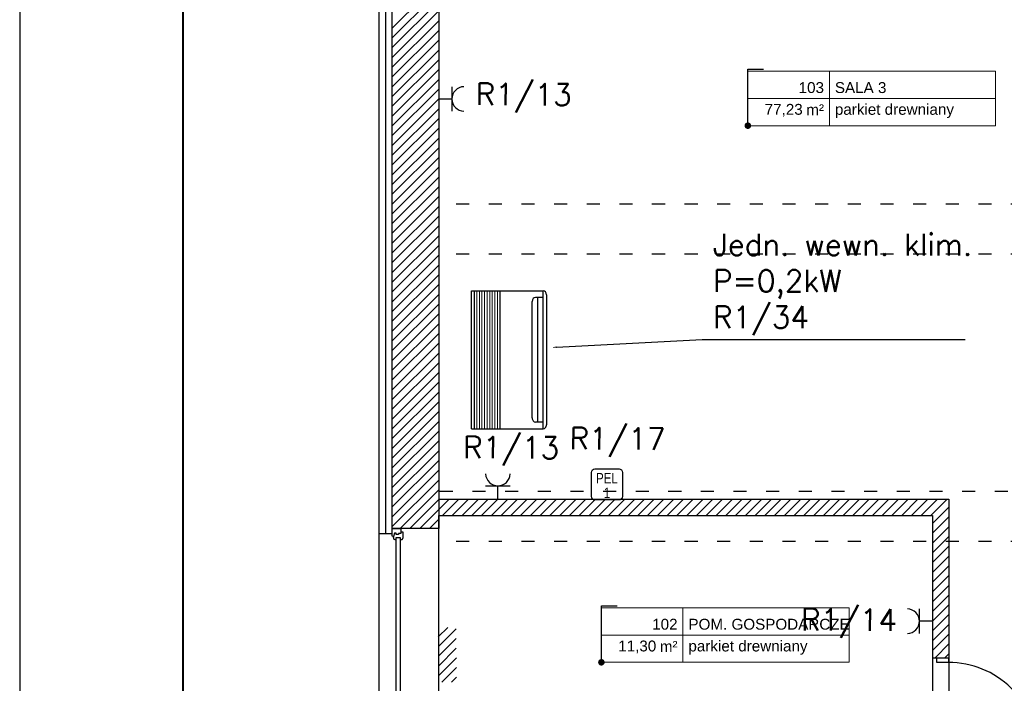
# Model space of a CAD drawing. Header units: millimetres. Extents: x 22250 to 51280, y -5012 to 7692.
# Tile 7 of 182: x 30760 to 31665, y -1024 to -414. Entities that reach past the tile are written whole.
import ezdxf
from ezdxf import colors
from ezdxf.entities.mleader import LeaderData, LeaderLine
from ezdxf.enums import TextEntityAlignment as Align
from ezdxf.math import Vec2, Vec3

# ---------------------------------------------------------------- set-up
doc = ezdxf.new("R2010")
doc.units = ezdxf.units.MM
doc.linetypes.add('ACAD_ISO03W100', pattern=[30, 12, -18])
for name, color, linetype, lineweight in [('2DL_OBJ', 7, 'Continuous', 25), ('CP_DETAL', 33, 'Continuous', 9), ('E_Obwody', 3, 'Continuous', 13)]:
    doc.layers.add(name, color=color, linetype=linetype, lineweight=lineweight)
for name, color, linetype in [('E_Gniazda', 1, 'Continuous'), ('E_podklad', 252, 'Continuous'), ('IE_gniazda_PEL', 94, 'Continuous')]:
    doc.layers.add(name, color=color, linetype=linetype)
doc.styles.add('ARIAL', font='arial.ttf')
doc.styles.add('CP_ATTR', font='ROMANS.SHX')
doc.styles.get("Standard").update_dxf_attribs({"font": 'arial.ttf'})
doc.linetypes.add('BATTING', pattern='A,0.0001,-0.1,[134,ltypeshp.shx,S=0.1,R=0,X=-0.1,Y=0],-0.2,[134,ltypeshp.shx,S=0.1,R=180,X=0.1,Y=0],-0.1', length=0.4001)

# ---------------------------------------------------------------- blocks, each defined once
blk = doc.blocks.new('_Dot')
at = {"color": 0, "linetype": 'ByBlock', "lineweight": -2}
blk.add_line((-0.5, 0), (-1, 0), dxfattribs=at)
at = {"color": 0, "linetype": 'ByBlock', "const_width": 0.5}
blk.add_lwpolyline([(-0.25, 0, 1), (0.25, 0, 1)], format="xyb", close=True, dxfattribs=at)
blk = doc.blocks.new('*U197')
at = {"lineweight": 5}
for p, q in [((-75, -25), (-75, 25)), ((-75, 25), (0, 25)), ((0, 0), (0, 25)), ((0, 25), (152.71, 25)), ((152.71, 25), (152.71, -25)), ((-75, -25), (0, -25)), ((152.71, -25), (0, -25))]:
    blk.add_line(p, q, dxfattribs=at)
at = {"lineweight": 5, "ltscale": 18.5}
for p, q in [((0, 25), (0, -25)), ((-75, 0), (152.71, 0))]:
    blk.add_line(p, q, dxfattribs=at)
at = {"lineweight": 5, "ltscale": 18.5, "insert": (-5, -10.38), "char_height": 10, "attachment_point": 6, "style": 'ARIAL'}
blk.add_mtext('\\A1;m²', dxfattribs=at)
at = {"lineweight": 5, "style": 'ARIAL'}
blk.add_attdef('1NR', text='', height=10, dxfattribs=at).set_placement((-5, 5), align=Align.RIGHT)
blk.add_attdef('2POM', (5, 5), '', height=10, dxfattribs=at)
blk.add_attdef('4PL2', text='', height=10, dxfattribs=at).set_placement((-24.57, -5), align=Align.TOP_RIGHT)
blk.add_attdef('3POS', text='', height=10, dxfattribs=at).set_placement((5, -5), align=Align.TOP_LEFT)
blk = doc.blocks.new('*U965')
blk.add_lwpolyline([(-42, 0), (0, 0), (0, 42), (-42, 42)], close=True)
at = {"lineweight": 40}
blk.add_lwpolyline([(-39, 1), (-1, 1), (-1, 41), (-39, 41)], close=True, dxfattribs=at)
blk = doc.blocks.new('PEL 1')
at = {"lineweight": 25}
blk.add_lwpolyline([(-17.5, 45), (17.5, 45, -0.414214), (22.5, 40), (22.5, 5, -0.414214), (17.5, 0), (-17.5, 0, -0.414214), (-22.5, 5), (-22.5, 40, -0.414214)], format="xyb", close=True, dxfattribs=at)
at = {"style": 'ARIAL', "width": 0.8}
for s, p in [('PEL', (0, 24.1)), ('1', (0, 2.8))]:
    blk.add_text(s, height=15, dxfattribs=at).set_placement(p, align=Align.CENTER)
blk = doc.blocks.new('2v_cent007_0744_5u4dhky')
for p, q in [((-63.5, 0), (-63.5, 65.84)), ((63.5, 65.84), (-63.5, 65.84)), ((-59.65, 69), (59.65, 69)), ((-57.32, 65.84), (-57.32, 59.06)), ((57.32, 65.84), (57.32, 59.06)), ((57.32, 65.84), (57.32, 59.06)), ((63.5, 0), (63.5, 65.84)), ((-57.32, 60.84), (57.32, 60.84)), ((53.47, 55.9), (-53.47, 55.9)), ((63.5, 26.34), (-63.5, 26.34)), ((-63.5, 2.63), (63.5, 2.63)), ((63.5, 0), (-63.5, 0))]:
    blk.add_line(p, q)
for centre, start_param, end_param in [((-59.65, 65.84), -1.570796, 0), ((59.65, 65.84), -3.141593, -1.570796), ((-53.47, 59.06), 0, 1.570796), ((53.47, 59.06), 1.570796, 3.141593), ((53.47, 59.06), 1.570796, 3.141593)]:
    blk.add_ellipse(centre, major_axis=(-3.85, 0), ratio=0.821182, start_param=start_param, end_param=end_param)
at = {"layer": 'CP_DETAL'}
for p, q in [((63.5, 23.97), (-63.5, 23.97)), ((63.5, 21.6), (-63.5, 21.6)), ((63.5, 19.23), (-63.5, 19.23)), ((63.5, 16.85), (-63.5, 16.85)), ((63.5, 14.48), (-63.5, 14.48)), ((63.5, 12.11), (-63.5, 12.11)), ((63.5, 9.74), (-63.5, 9.74)), ((63.5, 7.37), (-63.5, 7.37)), ((63.5, 5), (-63.5, 5))]:
    blk.add_line(p, q, dxfattribs=at)
at = {"linetype": 'ByBlock', "style": 'CP_ATTR', "flags": 9}
for tag, p in [('ARTICLE', (-0.06, -0.42)), ('ORDER-NO', (-0.06, -0.46)), ('NAME', (-0.05, -0.36)), ('TEMPERATURE', (-0.05, -0.36)), ('NUMBER', (-0.05, -0.38)), ('GROUP', (-0.06, -0.4)), ('FLOW', (-0.05, -0.4)), ('CHARACTER', (-0.05, -0.42)), ('PRODUCT-TYPE', (-0.06, -0.44)), ('PRODUCER', (-0.06, -0.48)), ('CAPACITY_MAX', (-0.05, -0.5)), ('CAPACITY_COOL_KW', (-0.05, -0.52)), ('CAPACITY_HEAT_KW', (-0.05, -0.54)), ('OTHER', (-0.04, -0.38)), ('PN', (-0.04, -0.4)), ('DN', (-0.04, -0.44)), ('POWER', (-0.04, -0.46)), ('VOLTAGE', (-0.04, -0.48))]:
    blk.add_attdef(tag, text='', height=0.01, dxfattribs=at).set_placement(p, align=Align.MIDDLE_LEFT)

msp = doc.modelspace()

# ---------------------------------------------------------------- linework, layer by layer
at = {"layer": 'E_Gniazda'}
for p, q in [((31157.75, -475.67), (31157.75, -498.17)), ((31145.63, -486.92), (31157.75, -486.92)), ((31188.74, -842.51), (31211.24, -842.51)), ((31199.99, -854.63), (31199.99, -842.51)), ((31587.51, -978.11), (31587.51, -955.61)), ((31599.63, -966.86), (31587.51, -966.86))]:
    msp.add_line(p, q, dxfattribs=at)
for centre, start, end in [((31169, -486.92), 91.39147, 268.60853), ((31199.99, -831.25), 181.39147, 358.60853), ((31576.26, -966.86), 271.39147, 88.60853)]:
    msp.add_arc(centre, 11.25, start, end, dxfattribs=at)
at = {"layer": 'E_podklad', "ltscale": 2}
for p, q in [((31090.63, 71.37), (31090.63, -886.63)), ((31102.63, 59.37), (31102.63, -881.63)), ((31145.63, 16.37), (31145.63, -881.63)), ((31145.63, 16.37), (31145.63, -854.63)), ((31145.63, -854.63), (31614.63, -854.63)), ((31145.63, -854.63), (31614.63, -854.63)), ((31614.63, -854.63), (31614.63, -1000.63)), ((31614.63, -854.63), (31614.63, -1117.63)), ((31145.63, -869.63), (31599.63, -869.63)), ((31145.63, -869.63), (31599.63, -869.63)), ((31145.63, -1117.63), (31145.63, -869.63)), ((31599.63, -869.63), (31599.63, -1000.63)), ((31599.63, -869.63), (31599.63, -1117.63)), ((31102.63, -886.63), (31090.63, -886.63)), ((31090.63, -886.63), (31090.63, -1103.63)), ((31145.63, -881.63), (31102.63, -881.63)), ((31145.63, -1108.63), (31145.63, -881.63)), ((31599.63, -1000.63), (31614.63, -1000.63))]:
    msp.add_line(p, q, dxfattribs=at)
at = {"layer": 'E_podklad', "linetype": 'BATTING', "ltscale": 14}
msp.add_line((31096.63, 65.37), (31096.63, -886.63), dxfattribs=at)
at = {"layer": 'E_podklad', "linetype": 'Continuous'}
for p, q in [((31102.63, -422.15), (31145.63, -379.15)), ((31102.63, -431.13), (31145.63, -388.13)), ((31102.63, -440.12), (31145.63, -397.12)), ((31102.63, -449.1), (31145.63, -406.1)), ((31102.63, -458.08), (31145.63, -415.08)), ((31102.63, -467.06), (31145.63, -424.06)), ((31102.63, -476.04), (31145.63, -433.04)), ((31102.63, -485.02), (31145.63, -442.02)), ((31102.63, -494), (31145.63, -451)), ((31102.63, -502.98), (31145.63, -459.98)), ((31102.63, -511.96), (31145.63, -468.96)), ((31102.63, -520.94), (31145.63, -477.94)), ((31102.63, -529.92), (31145.63, -486.92)), ((31102.63, -538.9), (31145.63, -495.9)), ((31102.63, -547.88), (31145.63, -504.88)), ((31102.63, -556.86), (31145.63, -513.86)), ((31102.63, -565.84), (31145.63, -522.84)), ((31102.63, -574.82), (31145.63, -531.82)), ((31102.63, -583.8), (31145.63, -540.8)), ((31102.63, -592.78), (31145.63, -549.78)), ((31102.63, -601.76), (31145.63, -558.76)), ((31102.63, -610.74), (31145.63, -567.74)), ((31102.63, -619.72), (31145.63, -576.72)), ((31102.63, -628.7), (31145.63, -585.7)), ((31102.63, -637.68), (31145.63, -594.68)), ((31102.63, -646.66), (31145.63, -603.66)), ((31102.63, -655.64), (31145.63, -612.64)), ((31102.63, -664.62), (31145.63, -621.62)), ((31102.63, -673.6), (31145.63, -630.6)), ((31102.63, -682.58), (31145.63, -639.58)), ((31102.63, -691.56), (31145.63, -648.56)), ((31102.63, -700.54), (31145.63, -657.54)), ((31102.63, -709.52), (31145.63, -666.52)), ((31102.63, -718.5), (31145.63, -675.5)), ((31102.63, -727.48), (31145.63, -684.48)), ((31102.63, -736.46), (31145.63, -693.46)), ((31102.63, -745.44), (31145.63, -702.44)), ((31102.63, -754.42), (31145.63, -711.42)), ((31102.63, -763.4), (31145.63, -720.4)), ((31102.63, -772.38), (31145.63, -729.38)), ((31102.63, -781.36), (31145.63, -738.36)), ((31102.63, -790.35), (31145.63, -747.35)), ((31102.63, -799.33), (31145.63, -756.33)), ((31102.63, -808.31), (31145.63, -765.31)), ((31102.63, -817.29), (31145.63, -774.29)), ((31102.63, -826.27), (31145.63, -783.27)), ((31102.63, -835.25), (31145.63, -792.25)), ((31102.63, -844.23), (31145.63, -801.23)), ((31102.63, -853.21), (31145.63, -810.21)), ((31102.63, -862.19), (31145.63, -819.19)), ((31102.63, -871.17), (31145.63, -828.17)), ((31102.63, -880.15), (31145.63, -837.15)), ((31110.13, -881.63), (31145.63, -846.13)), ((31119.11, -881.63), (31145.63, -855.11)), ((31145.63, -855.11), (31146.11, -854.63)), ((31145.63, -864.09), (31155.09, -854.63)), ((31149.07, -869.63), (31164.07, -854.63)), ((31158.05, -869.63), (31173.05, -854.63)), ((31167.03, -869.63), (31182.03, -854.63)), ((31176.01, -869.63), (31191.01, -854.63)), ((31184.99, -869.63), (31199.99, -854.63)), ((31193.98, -869.63), (31208.98, -854.63)), ((31202.96, -869.63), (31217.96, -854.63)), ((31211.94, -869.63), (31226.94, -854.63)), ((31220.92, -869.63), (31235.92, -854.63)), ((31229.9, -869.63), (31244.9, -854.63)), ((31238.88, -869.63), (31253.88, -854.63)), ((31247.86, -869.63), (31262.86, -854.63)), ((31256.84, -869.63), (31271.84, -854.63)), ((31265.82, -869.63), (31280.82, -854.63)), ((31274.8, -869.63), (31289.8, -854.63)), ((31283.78, -869.63), (31298.78, -854.63)), ((31292.76, -869.63), (31307.76, -854.63)), ((31301.74, -869.63), (31316.74, -854.63)), ((31310.72, -869.63), (31325.72, -854.63)), ((31319.7, -869.63), (31334.7, -854.63)), ((31328.68, -869.63), (31343.68, -854.63)), ((31337.66, -869.63), (31352.66, -854.63)), ((31346.64, -869.63), (31361.64, -854.63)), ((31355.62, -869.63), (31370.62, -854.63)), ((31364.6, -869.63), (31379.6, -854.63)), ((31373.58, -869.63), (31388.58, -854.63)), ((31382.56, -869.63), (31397.56, -854.63)), ((31391.54, -869.63), (31406.54, -854.63)), ((31400.52, -869.63), (31415.52, -854.63)), ((31409.5, -869.63), (31424.5, -854.63)), ((31418.48, -869.63), (31433.48, -854.63)), ((31427.46, -869.63), (31442.46, -854.63)), ((31436.44, -869.63), (31451.44, -854.63)), ((31445.42, -869.63), (31460.42, -854.63)), ((31454.4, -869.63), (31469.4, -854.63)), ((31463.38, -869.63), (31478.38, -854.63)), ((31472.36, -869.63), (31487.36, -854.63)), ((31481.34, -869.63), (31496.34, -854.63)), ((31490.32, -869.63), (31505.32, -854.63)), ((31499.3, -869.63), (31514.3, -854.63)), ((31508.28, -869.63), (31523.28, -854.63)), ((31517.26, -869.63), (31532.26, -854.63)), ((31526.24, -869.63), (31541.24, -854.63)), ((31535.22, -869.63), (31550.22, -854.63)), ((31544.21, -869.63), (31559.21, -854.63)), ((31553.19, -869.63), (31568.19, -854.63)), ((31562.17, -869.63), (31577.17, -854.63)), ((31571.15, -869.63), (31586.15, -854.63)), ((31580.13, -869.63), (31595.13, -854.63)), ((31589.11, -869.63), (31604.11, -854.63)), ((31598.09, -869.63), (31613.09, -854.63)), ((31128.09, -881.63), (31145.63, -864.09)), ((31599.63, -877.06), (31614.63, -862.06)), ((31137.07, -881.63), (31145.63, -873.07)), ((31599.63, -886.04), (31614.63, -871.04)), ((31601.03, -893.63), (31614.63, -880.02)), ((31599.63, -895.02), (31601.03, -893.63)), ((31599.63, -904), (31610.01, -893.63)), ((31610.01, -893.63), (31614.63, -889)), ((31599.63, -912.98), (31614.63, -897.98)), ((31599.63, -921.96), (31614.63, -906.96)), ((31599.63, -930.94), (31614.63, -915.94)), ((31599.63, -939.92), (31614.63, -924.92)), ((31599.63, -948.9), (31614.63, -933.9)), ((31599.63, -957.88), (31614.63, -942.88)), ((31599.63, -966.86), (31614.63, -951.86)), ((31599.63, -975.84), (31614.63, -960.84)), ((31145.18, -981.28), (31153.86, -972.6)), ((31145.25, -990.2), (31161.61, -973.83)), ((31599.63, -984.82), (31614.63, -969.82)), ((31145.31, -999.11), (31161.68, -982.75)), ((31599.63, -993.81), (31614.63, -978.81)), ((31145.38, -1008.02), (31161.74, -991.66)), ((31601.79, -1000.63), (31614.63, -987.79)), ((31145.44, -1016.94), (31161.81, -1000.57)), ((31610.77, -1000.63), (31614.63, -996.77)), ((31148.43, -1022.93), (31161.87, -1009.49)), ((31157.48, -1022.86), (31161.94, -1018.4))]:
    msp.add_line(p, q, dxfattribs=at)
at = {"layer": 'E_podklad', "linetype": 'ByBlock', "lineweight": -2}
for p, q in [((31429.74, -505.5), (31429.74, -459.5)), ((31429.74, -459.5), (31444.26, -459.5)), ((31295.13, -998.63), (31295.13, -952.63)), ((31295.13, -952.63), (31309.66, -952.63))]:
    msp.add_line(p, q, dxfattribs=at)
at = {"layer": 'E_podklad', "lineweight": 5}
for p, q in [((31429.74, -511.5), (31429.74, -461.5)), ((31429.74, -461.5), (31504.74, -461.5)), ((31504.74, -486.5), (31504.74, -461.5)), ((31504.74, -461.5), (31657.45, -461.5)), ((31657.45, -461.5), (31657.45, -511.5)), ((31429.74, -511.5), (31504.74, -511.5)), ((31657.45, -511.5), (31504.74, -511.5)), ((31295.13, -1004.63), (31295.13, -954.63)), ((31295.13, -954.63), (31370.13, -954.63)), ((31370.13, -979.63), (31370.13, -954.63)), ((31370.13, -954.63), (31522.84, -954.63)), ((31522.84, -954.63), (31522.84, -1004.63)), ((31295.13, -1004.63), (31370.13, -1004.63)), ((31522.84, -1004.63), (31370.13, -1004.63))]:
    msp.add_line(p, q, dxfattribs=at)
at = {"layer": 'E_podklad', "lineweight": 5, "ltscale": 18.5}
for p, q in [((31504.74, -461.5), (31504.74, -511.5)), ((31429.74, -486.5), (31657.45, -486.5)), ((31370.13, -954.63), (31370.13, -1004.63)), ((31295.13, -979.63), (31522.84, -979.63))]:
    msp.add_line(p, q, dxfattribs=at)
at = {"layer": 'E_podklad', "linetype": 'ACAD_ISO03W100'}
for p, q in [((31923.63, -583.63), (31145.63, -583.63)), ((31923.63, -629.63), (31145.63, -629.63)), ((31938.63, -847.63), (31145.63, -847.63)), ((31923.63, -893.63), (31145.63, -893.63))]:
    msp.add_line(p, q, dxfattribs=at)
at = {"layer": 'E_podklad'}
for p, q in [((31102.63, -881.63), (31110.63, -881.63)), ((31102.63, -881.63), (31102.63, -888.31)), ((31102.63, -881.63), (31110.63, -881.63)), ((31105.03, -885.86), (31104.18, -888.89)), ((31106.36, -885.86), (31105.03, -885.86)), ((31106.36, -887.24), (31106.36, -885.86)), ((31110.63, -886.22), (31108.69, -886.22)), ((31108.69, -886.22), (31108.69, -887.24)), ((31110.63, -881.63), (31110.63, -884.82)), ((31110.63, -884.82), (31112.55, -884.82)), ((31110.63, -884.82), (31110.63, -886.22)), ((31112.55, -884.82), (31112.55, -890.68)), ((31102.63, -888.31), (31104.18, -888.89)), ((31104.18, -889.73), (31103.64, -889.64)), ((31104.18, -888.89), (31104.18, -889.73)), ((31110.61, -890.38), (31106.29, -890.38)), ((31106.29, -890.38), (31106.29, -892.01)), ((31108.69, -887.24), (31106.36, -887.24)), ((31110.61, -891.96), (31110.61, -890.38)), ((31111.66, -891.96), (31110.61, -891.96))]:
    msp.add_line(p, q, dxfattribs=at)
msp.add_lwpolyline([(31106.29, -890.38), (31106.29, -1099.87), (31110.61, -1099.87), (31110.61, -890.38)], close=True, dxfattribs=at)
msp.add_lwpolyline([(31603.55, -1000.63), (31614.28, -1000.63), (31614.28, -1004.8), (31603.55, -1004.8), (31603.55, -1000.63)], dxfattribs=at)
for centre, radius, start, end in [((31106.15, -889.5), 2.51, 183.18949, 273.18949), ((31111.05, -890.59), 1.5, 294.31465, 356.64467), ((31614.78, -1085.28), 80.48, 359.99889, 90.35485)]:
    msp.add_arc(centre, radius, start, end, dxfattribs=at)

# ---------------------------------------------------------------- block references
at = {"xscale": 50, "yscale": 50, "zscale": 50}
msp.add_blockref('*U965', (32860.42, -1898.47), dxfattribs=at)
at = {"layer": '2DL_OBJ', "rotation": 270}
msp.add_blockref('2v_cent007_0744_5u4dhky', (31175.63, -726.63), dxfattribs=at)
at = {"layer": 'E_podklad'}
for p, values in [((31504.74, -486.5), {'1NR': '103', '2POM': 'SALA 3', '3POS': 'parkiet drewniany', '4PL2': '77,23'}), ((31370.13, -979.63), {'1NR': '102', '2POM': 'POM. GOSPODARCZE', '3POS': 'parkiet drewniany', '4PL2': '11,30'})]:
    msp.add_blockref('*U197', p, dxfattribs=at).add_auto_attribs(values)
at = {"layer": 'E_podklad', "xscale": 6, "yscale": 6, "zscale": 6, "rotation": 270.000000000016}
for p in [(31429.74, -511.5), (31295.13, -1004.63)]:
    msp.add_blockref('_Dot', p, dxfattribs=at)
at = {"layer": 'IE_gniazda_PEL', "xscale": 0.6336881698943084, "yscale": 0.6336881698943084, "zscale": 0.6336881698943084}
msp.add_blockref('PEL 1', (31300.23, -855.46), dxfattribs=at)

# ---------------------------------------------------------------- texts
at = {"layer": 'E_Obwody', "linetype": 'Continuous', "lineweight": 20, "char_height": 20, "width": 38.2199, "attachment_point": 1, "rotation": 359.56594}
for s, insert in [('{\\Fsimplex,bigfont|c0;R1/13}', (31179.72, -472.47)), ('{\\Fsimplex,bigfont|c0;R1/17}', (31265.91, -788.73)), ('{\\Fsimplex,bigfont|c0;R1/13}', (31168.13, -796.92)), ('{\\Fsimplex,bigfont|c0;R1/14}', (31478.71, -955.23))]:
    msp.add_mtext(s, dxfattribs=dict(at, insert=insert))
at = {"layer": 'E_podklad', "lineweight": 5, "ltscale": 18.5, "char_height": 10, "attachment_point": 6, "style": 'ARIAL'}
for insert in [(31499.74, -496.88), (31365.13, -990)]:
    msp.add_mtext('\\A1;m²', dxfattribs=dict(at, insert=insert))

# ---------------------------------------------------------------- leaders
at = {"layer": 'E_Gniazda', "color": 30, "linetype": 'ByBlock', "lineweight": -3, "ltscale": 20}
ml = msp.add_multileader_mtext('Standard', dxfattribs=at)
ml.set_content('{\\Fsimplex|c0;Jedn. wewn. klim.\\PP=0,2kW\\PR1/34}', color=30)
ml.set_leader_properties()
ml.build(insert=Vec2(0, 0))
ml.multileader.update_dxf_attribs({"text_left_attachment_type": 5, "text_right_attachment_type": 5})
ctx = ml.context
ctx.base_point, ctx.char_height, ctx.plane_origin = Vec3(31395.72, -707.92), 20, Vec3(33151.92, -648.54)
ctx.left_attachment, ctx.right_attachment = 5, 5
notes = []
notes.append((ctx, [(0, (1, 1, 0), (31387.72, -707.92), (1, 0), 8, [(6, [(31249.75, -715.24)], 0, [])])]))
ctx.mtext.insert, ctx.mtext.flow_direction = Vec3(31397.72, -610.78), 5
for ctx, leaders in notes:
    for number, flags, end, landing, length, lines in leaders:
        leader = LeaderData()
        leader.index, (leader.has_last_leader_line, leader.has_dogleg_vector, leader.attachment_direction) = number, flags
        leader.last_leader_point, leader.dogleg_vector, leader.dogleg_length = Vec3(end), Vec3(landing), length
        for number, points, colour, breaks in lines:
            line = LeaderLine()
            line.index, line.vertices, line.color, line.breaks = number, Vec3.list(points), colors.encode_raw_color(colour), breaks
            leader.lines.append(line)
        ctx.leaders.append(leader)

doc.saveas('drawing.dxf')
